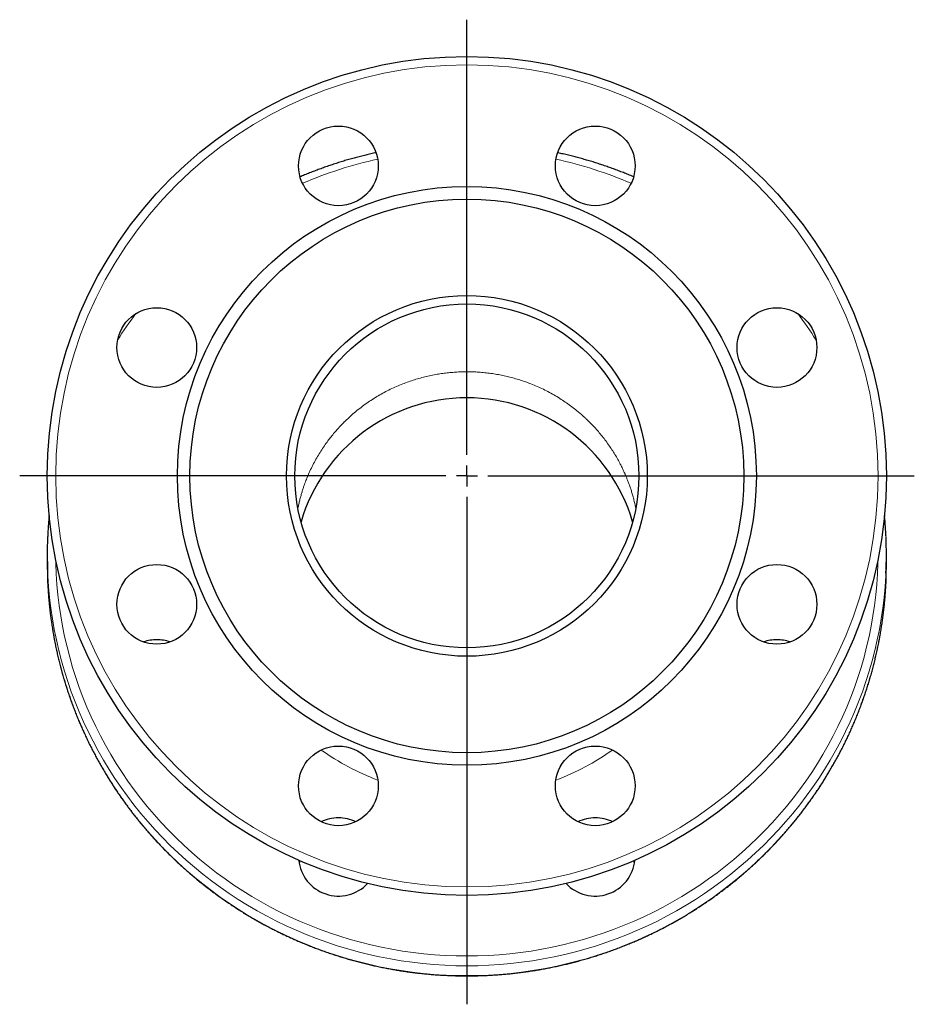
# Model space of a CAD drawing. Header units: millimetres. Extents: x 118 to 695, y 45 to 563.
# Tile 4 of 4: x 481 to 695, y 328 to 563. Entities that reach past the tile are written whole.
import ezdxf

# ---------------------------------------------------------------- set-up
doc = ezdxf.new("R2010")
doc.units = ezdxf.units.MM
doc.layers.add('FORMAT', color=7, linetype='Continuous')

# ---------------------------------------------------------------- blocks, each defined once
blk = doc.blocks.new('SW_CENTERMARKSYMBOL_0')
at = {"layer": 'FORMAT', "color": 0}
for p, q in [((0, 5), (0, 108.77)), ((0, 0), (0, 2.5)), ((-5, 0), (-106.57, 0)), ((0, 0), (-2.5, 0)), ((0, 0), (0, -2.5)), ((0, 0), (2.5, 0)), ((5, 0), (106.65, 0)), ((0, -5), (0, -125.98))]:
    blk.add_line(p, q, dxfattribs=at)

msp = doc.modelspace()

# ---------------------------------------------------------------- linework, layer by layer
at = {"color": 7, "linetype": 'Continuous', "lineweight": 25}
for p, q in [((487.99, 435.44), (487.99, 433.1)), ((687.99, 433.1), (687.99, 435.44))]:
    msp.add_line(p, q, dxfattribs=at)
at = {"color": 7, "linetype": 'Continuous', "lineweight": 25, "flags": 128}
for points in [[(487.99, 433.1), (488.02, 430.53), (488.07, 429.18)], [(687.9, 428.9), (687.95, 430.53), (687.99, 433.1)]]:
    msp.add_lwpolyline(points, dxfattribs=at)
at = {"color": 8, "linetype": 'Continuous', "lineweight": 18, "flags": 128}
for points in [[(490, 434.2), (490.02, 433.31), (490.12, 430.8), (490.29, 428.29), (490.52, 425.78), (490.83, 423.28), (491.19, 420.79), (491.63, 418.31), (492.13, 415.85), (492.69, 413.39), (493.33, 410.95), (494.02, 408.53), (494.78, 406.13), (495.61, 403.74), (496.5, 401.38), (497.45, 399.05), (498.46, 396.73), (499.53, 394.45), (500.67, 392.19), (501.86, 389.97), (503.12, 387.77), (504.43, 385.61), (505.8, 383.48), (507.22, 381.39), (508.7, 379.33), (510.24, 377.32), (511.83, 375.34), (513.47, 373.41), (515.16, 371.51), (516.9, 369.67), (518.69, 367.86), (520.53, 366.11), (522.41, 364.4), (524.34, 362.74), (526.31, 361.13), (528.33, 359.57), (530.38, 358.07), (532.48, 356.62), (534.61, 355.22), (536.78, 353.88), (538.99, 352.59), (541.23, 351.36), (543.5, 350.19), (545.8, 349.08), (548.13, 348.02), (550.48, 347.03), (552.87, 346.1), (555.27, 345.23), (557.7, 344.42), (560.15, 343.67), (562.62, 342.99), (565.11, 342.37), (567.61, 341.81), (570.13, 341.32), (572.66, 340.9), (575.2, 340.53), (577.74, 340.24), (580.3, 340.01), (582.86, 339.84), (585.42, 339.75), (587.99, 339.71), (590.55, 339.75), (593.12, 339.84), (595.68, 340.01), (598.23, 340.24), (600.78, 340.53), (603.32, 340.9), (605.85, 341.32), (608.36, 341.81), (610.86, 342.37), (613.35, 342.99), (615.82, 343.67), (618.27, 344.42), (620.7, 345.23), (623.11, 346.1), (625.49, 347.03), (627.85, 348.02), (630.18, 349.08), (632.48, 350.19), (634.75, 351.36), (636.99, 352.59), (639.19, 353.88), (641.36, 355.22), (643.49, 356.62), (645.59, 358.07), (647.65, 359.57), (649.66, 361.13), (651.63, 362.74), (653.56, 364.4), (655.45, 366.11), (657.28, 367.86), (659.07, 369.67), (660.82, 371.51), (662.51, 373.41), (664.15, 375.34), (665.74, 377.32), (667.27, 379.33), (668.75, 381.39), (670.18, 383.48), (671.55, 385.61), (672.86, 387.77), (674.11, 389.97), (675.31, 392.19), (676.44, 394.45), (677.51, 396.73), (678.53, 399.05), (679.48, 401.38), (680.37, 403.74), (681.19, 406.13), (681.95, 408.53), (682.65, 410.95), (683.28, 413.39), (683.85, 415.85), (684.35, 418.31), (684.78, 420.79), (685.15, 423.28), (685.45, 425.78), (685.68, 428.29), (685.85, 430.8), (685.95, 433.31), (685.97, 434.2)], [(687.88, 430.97), (687.85, 430.31), (687.68, 427.74), (687.44, 425.19), (687.13, 422.64), (686.76, 420.1), (686.31, 417.57), (685.8, 415.05), (685.22, 412.54), (684.58, 410.05), (683.87, 407.58), (683.09, 405.13), (682.25, 402.7), (681.35, 400.29), (680.38, 397.91), (679.34, 395.55), (678.25, 393.21), (677.09, 390.91), (675.87, 388.64), (674.59, 386.4), (673.25, 384.19), (671.85, 382.02), (670.4, 379.89), (668.89, 377.79), (667.32, 375.73), (665.7, 373.72), (664.03, 371.74), (662.3, 369.81), (660.52, 367.93), (658.7, 366.09), (656.82, 364.3), (654.9, 362.55), (652.93, 360.86), (650.92, 359.22), (648.86, 357.63), (646.77, 356.09), (644.63, 354.61), (642.45, 353.18), (640.24, 351.81), (637.99, 350.5), (635.7, 349.25), (633.39, 348.05), (631.04, 346.91), (628.66, 345.84), (626.26, 344.83), (623.82, 343.87), (621.37, 342.99), (618.89, 342.16), (616.39, 341.4), (613.87, 340.7), (611.33, 340.07), (608.78, 339.5), (606.21, 339), (603.63, 338.57), (601.04, 338.2), (598.44, 337.9), (595.83, 337.66), (593.22, 337.49), (590.6, 337.39), (587.99, 337.36), (585.37, 337.39), (582.75, 337.49), (580.14, 337.66), (577.53, 337.9), (574.93, 338.2), (572.34, 338.57), (569.76, 339), (567.2, 339.5), (564.64, 340.07), (562.11, 340.7), (559.59, 341.4), (557.09, 342.16), (554.61, 342.99), (552.15, 343.87), (549.72, 344.83), (547.31, 345.84), (544.94, 346.91), (542.59, 348.05), (540.27, 349.25), (537.99, 350.5), (535.74, 351.81), (533.52, 353.18), (531.35, 354.61), (529.21, 356.09), (527.11, 357.63), (525.06, 359.22), (523.04, 360.86), (521.07, 362.55), (519.15, 364.3), (517.28, 366.09), (515.45, 367.93), (513.67, 369.81), (511.95, 371.74), (510.27, 373.72), (508.65, 375.73), (507.09, 377.79), (505.57, 379.89), (504.12, 382.02), (502.72, 384.19), (501.38, 386.4), (500.11, 388.64), (498.89, 390.91), (497.73, 393.21), (496.63, 395.55), (495.6, 397.91), (494.63, 400.29), (493.72, 402.7), (492.88, 405.13), (492.11, 407.58), (491.39, 410.05), (490.75, 412.54), (490.17, 415.05), (489.66, 417.57), (489.22, 420.1), (488.84, 422.64), (488.53, 425.19), (488.3, 427.74), (488.12, 430.31), (488.08, 431.29)], [(488.07, 429.18), (488.12, 427.96), (488.3, 425.4), (488.53, 422.85), (488.84, 420.3), (489.22, 417.75), (489.66, 415.22), (490.17, 412.71), (490.75, 410.2), (491.39, 407.71), (492.11, 405.24), (492.88, 402.79), (493.72, 400.36), (494.63, 397.95), (495.6, 395.56), (496.63, 393.21), (497.73, 390.87), (498.89, 388.57), (500.11, 386.3), (501.38, 384.06), (502.72, 381.85), (504.12, 379.68), (505.57, 377.55), (507.09, 375.45), (508.65, 373.39), (510.27, 371.37), (511.95, 369.4), (513.67, 367.47), (515.45, 365.58), (517.28, 363.75), (519.15, 361.95), (521.07, 360.21), (523.04, 358.52), (525.06, 356.88), (527.11, 355.29), (529.21, 353.75), (531.35, 352.27), (533.52, 350.84), (535.74, 349.47), (537.99, 348.16), (540.27, 346.9), (542.59, 345.71), (544.94, 344.57), (547.31, 343.5), (549.72, 342.49), (552.15, 341.53), (554.61, 340.64), (557.09, 339.82), (559.59, 339.06), (562.11, 338.36), (564.64, 337.73), (567.2, 337.16), (569.76, 336.66), (572.34, 336.23), (574.93, 335.86), (577.53, 335.56), (580.14, 335.32), (582.75, 335.15), (585.37, 335.05), (587.99, 335.02)], [(587.99, 335.02), (590.6, 335.05), (593.22, 335.15), (595.83, 335.32), (598.44, 335.56), (601.04, 335.86), (603.63, 336.23), (606.21, 336.66), (608.78, 337.16), (611.33, 337.73), (613.87, 338.36), (616.39, 339.06), (618.89, 339.82), (621.37, 340.64), (623.82, 341.53), (626.26, 342.49), (628.66, 343.5), (631.04, 344.57), (633.39, 345.71), (635.7, 346.9), (637.99, 348.16), (640.24, 349.47), (642.45, 350.84), (644.63, 352.27), (646.77, 353.75), (648.86, 355.29), (650.92, 356.88), (652.93, 358.52), (654.9, 360.21), (656.82, 361.95), (658.7, 363.75), (660.52, 365.58), (662.3, 367.47), (664.03, 369.4), (665.7, 371.37), (667.32, 373.39), (668.89, 375.45), (670.4, 377.55), (671.85, 379.68), (673.25, 381.85), (674.59, 384.06), (675.87, 386.3), (677.09, 388.57), (678.25, 390.87), (679.34, 393.21), (680.38, 395.56), (681.35, 397.95), (682.25, 400.36), (683.09, 402.79), (683.87, 405.24), (684.58, 407.71), (685.22, 410.2), (685.8, 412.71), (686.31, 415.22), (686.76, 417.75), (687.13, 420.3), (687.44, 422.85), (687.68, 425.4), (687.85, 427.96), (687.9, 428.9)]]:
    msp.add_lwpolyline(points, dxfattribs=at)
at = {"color": 7, "linetype": 'Continuous', "lineweight": 25}
for centre, radius in [((587.99, 454.17), 100), ((557.37, 528.08), 9.5), ((618.6, 528.08), 9.5), ((587.99, 454.17), 69), ((587.99, 454.17), 66), ((587.99, 454.17), 43), ((514.08, 484.78), 9.5), ((587.99, 454.17), 41), ((661.9, 484.78), 9.5), ((514.08, 423.55), 9.5), ((661.9, 423.55), 9.5), ((557.37, 380.26), 9.5), ((618.6, 380.26), 9.5)]:
    msp.add_circle(centre, radius, dxfattribs=at)
at = {"color": 8, "linetype": 'Continuous', "lineweight": 18}
msp.add_circle((587.99, 454.17), 98, dxfattribs=at)
for centre, radius, start, end in [((587.88, 432.57), 99.37, 102.283, 113.1448), ((588.1, 432.57), 99.37, 66.8552, 77.717), ((585.88, 435.15), 96.05, 143.0492, 147.6478), ((590.09, 435.15), 96.05, 32.3522, 36.9508), ((587.75, 437.38), 59.56, 234.6182, 249.3785), ((588.23, 437.38), 59.56, 290.6215, 305.3818)]:
    msp.add_arc(centre, radius, start, end, dxfattribs=at)
at = {"color": 7, "linetype": 'Continuous', "lineweight": 25}
for centre, radius, start, end in [((587.99, 431.61), 41.19, 16.3873, 163.6127), ((584.18, 435.44), 96.2, 177.6331, 182.472), ((591.79, 435.44), 96.2, 357.3387, 2.5279), ((514.08, 405.45), 9.67, 89.9915, 109.032), ((514.08, 405.45), 9.67, 70.968, 90.0085), ((661.9, 405.45), 9.67, 89.9915, 109.032), ((661.9, 405.45), 9.67, 70.968, 90.0085), ((557.37, 363), 9.65, 89.9813, 115.4994), ((557.38, 363.01), 9.65, 64.4958, 90.0235), ((618.6, 363), 9.65, 89.9813, 115.4994), ((618.61, 363.01), 9.65, 64.4958, 90.0235), ((557.39, 363.53), 9.53, 185.893, 316.7994), ((557.03, 360.21), 9.16, 165.9012, 170.1713), ((618.58, 363.53), 9.53, 223.2006, 354.107), ((618.94, 360.21), 9.16, 9.8287, 14.0988)]:
    msp.add_arc(centre, radius, start, end, dxfattribs=at)
for points, knots in [([(566.33, 531.23), (566.14, 531.18), (565.52, 531.05), (564.5, 530.81), (563.26, 530.51), (562.02, 530.19), (560.79, 529.86), (559.56, 529.51), (558.33, 529.15), (557.11, 528.77), (555.9, 528.37), (554.69, 527.96), (553.49, 527.53), (552.29, 527.09), (551.1, 526.64), (549.91, 526.17), (548.96, 525.78), (548.41, 525.54), (548.24, 525.47)], [0, 0, 0, 0, 0.031426, 0.098606, 0.165787, 0.232967, 0.300147, 0.367326, 0.434506, 0.501685, 0.568864, 0.636042, 0.703221, 0.770399, 0.837577, 0.904754, 0.971932, 1, 1, 1, 1]), ([(627.73, 525.47), (627.61, 525.52), (627.09, 525.75), (626.18, 526.12), (625, 526.59), (623.81, 527.05), (622.61, 527.49), (621.41, 527.92), (620.2, 528.33), (618.98, 528.73), (617.77, 529.11), (616.54, 529.47), (615.31, 529.82), (614.08, 530.16), (612.84, 530.48), (611.6, 530.78), (610.53, 531.03), (609.88, 531.17), (609.64, 531.23)], [0, 0, 0, 0, 0.021133, 0.088299, 0.155466, 0.222633, 0.2898, 0.356967, 0.424135, 0.491303, 0.558472, 0.62564, 0.692809, 0.759978, 0.827148, 0.894317, 0.961487, 1, 1, 1, 1]), ([(488.44, 444.74), (488.43, 444.67), (488.38, 444.19), (488.31, 443.29), (488.21, 442.03), (488.13, 440.78), (488.09, 439.91), (488.07, 439.45), (488.07, 439.41)], [0, 0, 0, 0, 0.03778, 0.273032, 0.508283, 0.743535, 0.978786, 1, 1, 1, 1]), ([(687.89, 439.69), (687.88, 440.01), (687.84, 440.75), (687.77, 441.91), (687.68, 443.16), (687.6, 444.1), (687.55, 444.63), (687.54, 444.73)], [0, 0, 0, 0, 0.191918, 0.439915, 0.687912, 0.935909, 1, 1, 1, 1]), ([(488.07, 429.18), (488.07, 429.16), (488.08, 428.73), (488.13, 427.88), (488.2, 426.63), (488.29, 425.38), (488.4, 424.13), (488.53, 422.88), (488.67, 421.63), (488.83, 420.38), (489, 419.14), (489.19, 417.9), (489.4, 416.66), (489.62, 415.43), (489.86, 414.19), (490.11, 412.96), (490.38, 411.74), (490.67, 410.51), (490.97, 409.29), (491.29, 408.08), (491.62, 406.87), (491.97, 405.66), (492.34, 404.46), (492.72, 403.26), (493.12, 402.06), (493.53, 400.88), (493.96, 399.69), (494.4, 398.52), (494.86, 397.34), (495.33, 396.18), (495.82, 395.02), (496.33, 393.87), (496.85, 392.72), (497.38, 391.58), (497.93, 390.44), (498.49, 389.32), (499.07, 388.2), (499.66, 387.09), (500.27, 385.98), (500.89, 384.88), (501.53, 383.79), (502.18, 382.71), (502.84, 381.64), (503.52, 380.58), (504.21, 379.52), (504.91, 378.47), (505.63, 377.43), (506.37, 376.41), (507.11, 375.39), (507.87, 374.38), (508.64, 373.37), (509.43, 372.38), (510.23, 371.4), (511.04, 370.43), (511.86, 369.47), (512.7, 368.52), (513.54, 367.58), (514.4, 366.65), (515.28, 365.73), (516.16, 364.83), (517.06, 363.93), (517.96, 363.05), (518.88, 362.17), (519.81, 361.31), (520.75, 360.46), (521.71, 359.62), (522.67, 358.8), (523.64, 357.98), (524.63, 357.18), (525.62, 356.39), (526.63, 355.62), (527.64, 354.85), (528.67, 354.1), (529.7, 353.36), (530.75, 352.64), (531.8, 351.93), (532.87, 351.23), (533.94, 350.54), (535.02, 349.87), (536.11, 349.21), (537.21, 348.57), (538.31, 347.94), (539.43, 347.32), (540.55, 346.72), (541.68, 346.13), (542.82, 345.56), (543.96, 345), (545.11, 344.45), (546.27, 343.92), (547.44, 343.41), (548.61, 342.9), (549.79, 342.42), (550.98, 341.95), (552.17, 341.49), (553.36, 341.05), (554.57, 340.62), (555.78, 340.21), (556.99, 339.81), (558.21, 339.43), (559.43, 339.06), (560.66, 338.71), (561.89, 338.38), (563.13, 338.06), (564.37, 337.75), (565.62, 337.46), (566.87, 337.19), (568.12, 336.93), (569.37, 336.69), (570.63, 336.47), (571.89, 336.26), (573.16, 336.06), (574.42, 335.88), (575.69, 335.72), (576.96, 335.58), (578.24, 335.45), (579.51, 335.33), (580.79, 335.23), (582.06, 335.15), (583.34, 335.08), (584.62, 335.03), (585.9, 335), (587.02, 334.98), (587.72, 334.98), (587.99, 334.98)], [0, 0, 0, 0, 0.000266, 0.00862, 0.016974, 0.025328, 0.033682, 0.042037, 0.050391, 0.058745, 0.067099, 0.075454, 0.083808, 0.092162, 0.100516, 0.108871, 0.117225, 0.125579, 0.133934, 0.142288, 0.150643, 0.158997, 0.167352, 0.175706, 0.184061, 0.192416, 0.20077, 0.209125, 0.21748, 0.225835, 0.23419, 0.242544, 0.250899, 0.259254, 0.267609, 0.275965, 0.28432, 0.292675, 0.30103, 0.309385, 0.317741, 0.326096, 0.334452, 0.342807, 0.351163, 0.359518, 0.367874, 0.37623, 0.384586, 0.392942, 0.401298, 0.409653, 0.41801, 0.426366, 0.434722, 0.443078, 0.451434, 0.459791, 0.468147, 0.476504, 0.48486, 0.493217, 0.501573, 0.50993, 0.518287, 0.526644, 0.535001, 0.543358, 0.551715, 0.560072, 0.568429, 0.576786, 0.585143, 0.593501, 0.601858, 0.610215, 0.618573, 0.62693, 0.635288, 0.643646, 0.652003, 0.660361, 0.668719, 0.677077, 0.685434, 0.693792, 0.70215, 0.710508, 0.718866, 0.727225, 0.735583, 0.743941, 0.752299, 0.760657, 0.769016, 0.777374, 0.785732, 0.794091, 0.802449, 0.810808, 0.819166, 0.827525, 0.835883, 0.844242, 0.852601, 0.860959, 0.869318, 0.877677, 0.886035, 0.894394, 0.902753, 0.911112, 0.91947, 0.927829, 0.936188, 0.944547, 0.952906, 0.961265, 0.969623, 0.977982, 0.986341, 0.9947, 1, 1, 1, 1]), ([(587.99, 334.98), (588.21, 334.98), (588.87, 334.98), (589.95, 335), (591.23, 335.03), (592.5, 335.08), (593.78, 335.14), (595.06, 335.22), (596.33, 335.32), (597.61, 335.43), (598.88, 335.56), (600.15, 335.71), (601.42, 335.87), (602.69, 336.04), (603.95, 336.24), (605.21, 336.44), (606.47, 336.67), (607.73, 336.91), (608.98, 337.16), (610.23, 337.44), (611.47, 337.72), (612.72, 338.03), (613.95, 338.34), (615.19, 338.68), (616.42, 339.03), (617.64, 339.39), (618.86, 339.77), (620.07, 340.17), (621.28, 340.58), (622.49, 341), (623.68, 341.44), (624.88, 341.9), (626.06, 342.37), (627.24, 342.85), (628.42, 343.35), (629.58, 343.87), (630.74, 344.4), (631.9, 344.94), (633.04, 345.5), (634.18, 346.07), (635.31, 346.66), (636.43, 347.26), (637.55, 347.88), (638.66, 348.51), (639.75, 349.15), (640.85, 349.8), (641.93, 350.48), (643, 351.16), (644.06, 351.86), (645.12, 352.57), (646.16, 353.29), (647.2, 354.03), (648.23, 354.78), (649.24, 355.54), (650.25, 356.31), (651.24, 357.1), (652.23, 357.9), (653.2, 358.71), (654.17, 359.54), (655.12, 360.38), (656.07, 361.22), (657, 362.09), (657.92, 362.96), (658.83, 363.84), (659.72, 364.74), (660.61, 365.64), (661.48, 366.56), (662.34, 367.49), (663.19, 368.42), (664.03, 369.37), (664.85, 370.33), (665.67, 371.3), (666.47, 372.28), (667.25, 373.27), (668.03, 374.27), (668.79, 375.28), (669.53, 376.3), (670.27, 377.33), (670.99, 378.37), (671.69, 379.41), (672.39, 380.47), (673.07, 381.53), (673.73, 382.6), (674.38, 383.68), (675.02, 384.77), (675.64, 385.87), (676.25, 386.97), (676.85, 388.08), (677.43, 389.2), (677.99, 390.33), (678.54, 391.46), (679.08, 392.6), (679.6, 393.75), (680.1, 394.9), (680.59, 396.06), (681.07, 397.23), (681.53, 398.4), (681.97, 399.57), (682.4, 400.76), (682.82, 401.94), (683.21, 403.14), (683.6, 404.33), (683.96, 405.54), (684.32, 406.74), (684.65, 407.95), (684.97, 409.17), (685.27, 410.39), (685.56, 411.61), (685.83, 412.84), (686.09, 414.07), (686.33, 415.3), (686.55, 416.54), (686.76, 417.77), (686.95, 419.02), (687.13, 420.26), (687.29, 421.5), (687.43, 422.75), (687.56, 424), (687.67, 425.25), (687.76, 426.5), (687.84, 427.72), (687.88, 428.51), (687.89, 428.89)], [0, 0, 0, 0, 0.00445, 0.012824, 0.021199, 0.029574, 0.037948, 0.046323, 0.054697, 0.063072, 0.071447, 0.079821, 0.088196, 0.09657, 0.104945, 0.113319, 0.121694, 0.130068, 0.138443, 0.146817, 0.155192, 0.163566, 0.171941, 0.180315, 0.188689, 0.197064, 0.205438, 0.213812, 0.222186, 0.230561, 0.238935, 0.247309, 0.255683, 0.264057, 0.272431, 0.280805, 0.289179, 0.297553, 0.305927, 0.3143, 0.322674, 0.331048, 0.339422, 0.347795, 0.356169, 0.364542, 0.372916, 0.381289, 0.389663, 0.398036, 0.406409, 0.414782, 0.423156, 0.431529, 0.439902, 0.448275, 0.456648, 0.465021, 0.473393, 0.481766, 0.490139, 0.498512, 0.506884, 0.515257, 0.523629, 0.532002, 0.540374, 0.548746, 0.557118, 0.565491, 0.573863, 0.582235, 0.590607, 0.598979, 0.60735, 0.615722, 0.624094, 0.632466, 0.640837, 0.649209, 0.65758, 0.665952, 0.674323, 0.682694, 0.691066, 0.699437, 0.707808, 0.716179, 0.72455, 0.732921, 0.741292, 0.749663, 0.758034, 0.766405, 0.774775, 0.783146, 0.791517, 0.799887, 0.808258, 0.816628, 0.824999, 0.833369, 0.84174, 0.85011, 0.85848, 0.866851, 0.875221, 0.883591, 0.891961, 0.900331, 0.908701, 0.917071, 0.925442, 0.933812, 0.942182, 0.950552, 0.958922, 0.967291, 0.975661, 0.984031, 0.992401, 1, 1, 1, 1])]:
    msp.add_open_spline(points, degree=3, knots=knots, dxfattribs=at)
at = {"color": 8, "linetype": 'Continuous', "lineweight": 18}
msp.add_open_spline([(547.72, 446.4), (547.76, 446.59), (547.86, 447.1), (548.04, 447.92), (548.27, 448.84), (548.52, 449.72), (548.77, 450.56), (549.02, 451.36), (549.28, 452.08), (549.52, 452.74), (549.74, 453.31), (549.89, 453.7), (549.98, 453.9), (550, 453.97), (550.03, 454.03), (550.06, 454.09), (550.08, 454.15), (550.31, 454.69), (550.75, 455.68), (551.45, 457.1), (552.2, 458.46), (552.98, 459.78), (553.8, 461.04), (554.62, 462.2), (555.43, 463.26), (556.22, 464.24), (556.94, 465.08), (557.58, 465.78), (557.99, 466.22), (558.27, 466.51), (558.41, 466.66), (558.56, 466.81), (558.7, 466.95), (558.85, 467.1), (559.35, 467.58), (560.21, 468.39), (561.47, 469.49), (562.77, 470.52), (564.11, 471.5), (565.48, 472.42), (566.87, 473.28), (568.3, 474.08), (569.74, 474.82), (571.21, 475.5), (572.67, 476.1), (574.1, 476.63), (575.51, 477.1), (576.93, 477.52), (578.36, 477.88), (579.8, 478.2), (581.21, 478.45), (582.59, 478.66), (583.94, 478.81), (585.29, 478.92), (586.64, 478.98), (588.01, 479.01), (589.41, 478.98), (590.84, 478.91), (592.28, 478.79), (593.72, 478.61), (595.15, 478.39), (596.56, 478.12), (597.94, 477.81), (599.28, 477.45), (600.62, 477.05), (601.95, 476.61), (603.33, 476.09), (604.76, 475.5), (606.23, 474.82), (607.68, 474.08), (609.1, 473.28), (610.47, 472.44), (611.77, 471.56), (613.02, 470.65), (614.11, 469.81), (615.03, 469.03), (615.61, 468.52), (616, 468.17), (616.19, 467.99), (616.39, 467.8), (616.59, 467.62), (616.78, 467.43), (617.24, 466.99), (617.94, 466.27), (618.88, 465.26), (619.8, 464.19), (620.69, 463.08), (621.56, 461.9), (622.37, 460.73), (623.12, 459.56), (623.81, 458.4), (624.39, 457.34), (624.87, 456.39), (625.26, 455.59), (625.51, 455.03), (625.65, 454.71), (625.7, 454.61), (625.74, 454.51), (625.78, 454.41), (625.82, 454.31), (625.95, 454.01), (626.17, 453.49), (626.46, 452.73), (626.76, 451.91), (627.06, 451.04), (627.35, 450.11), (627.63, 449.13), (627.89, 448.09), (628.1, 447.18), (628.21, 446.61), (628.25, 446.41)], degree=3, knots=[0, 0, 0, 0, 0.0051376, 0.0140801, 0.0226667, 0.0308976, 0.0387726, 0.0462918, 0.0534551, 0.0594646, 0.0651985, 0.0700164, 0.0706315, 0.0712429, 0.0718507, 0.0724549, 0.0730553, 0.0736522, 0.0880982, 0.1023011, 0.1162609, 0.1299775, 0.143451, 0.1566814, 0.1681231, 0.1793765, 0.1904416, 0.1976416, 0.2047595, 0.2066102, 0.2084553, 0.2102947, 0.2121286, 0.2139568, 0.2157793, 0.2307313, 0.2456053, 0.2604015, 0.2751198, 0.2897603, 0.3043229, 0.3188076, 0.3332145, 0.3475435, 0.3617946, 0.3750255, 0.3881886, 0.4012839, 0.4143113, 0.427271, 0.4401628, 0.4522558, 0.4642886, 0.4762611, 0.4881733, 0.5000252, 0.5125972, 0.525237, 0.5379447, 0.5507201, 0.5635634, 0.5764746, 0.5887101, 0.601006, 0.6133621, 0.6257786, 0.6382554, 0.6525065, 0.6668355, 0.6812424, 0.6957272, 0.7102898, 0.723952, 0.737682, 0.7514798, 0.7606239, 0.7697975, 0.7722051, 0.7746147, 0.7770263, 0.7794399, 0.7818556, 0.7842733, 0.7963572, 0.8086843, 0.8212546, 0.8340681, 0.8471247, 0.8604245, 0.8723297, 0.8844232, 0.896705, 0.9049143, 0.9132057, 0.9205701, 0.9215392, 0.9225094, 0.9234806, 0.924453, 0.9254265, 0.926401, 0.9332979, 0.9406542, 0.94847, 0.9567453, 0.9654802, 0.9746744, 0.9843282, 0.9944415, 1, 1, 1, 1], dxfattribs=at)

# ---------------------------------------------------------------- block references
at = {"layer": 'FORMAT'}
msp.add_blockref('SW_CENTERMARKSYMBOL_0', (587.99, 454.17), dxfattribs=at)

doc.saveas('drawing.dxf')
